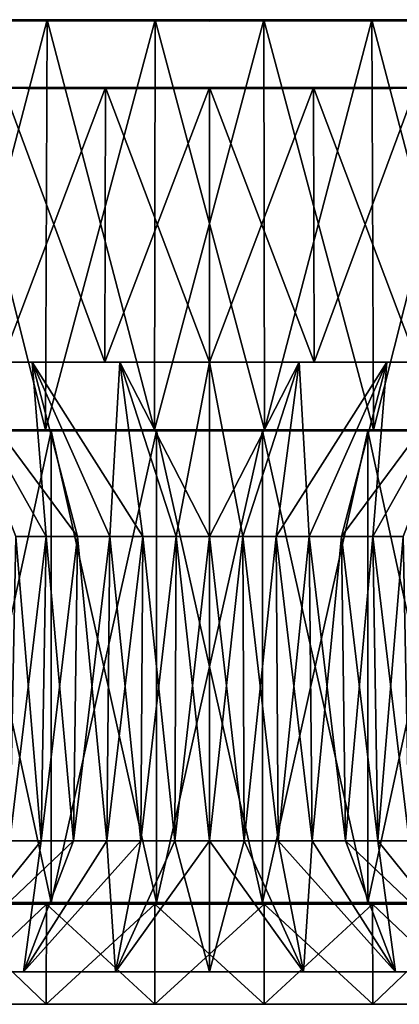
# Model space of a CAD drawing. Header units: millimetres. Extents: x -65 to 65, y -966 to 33.
# Tile 10 of 11: x -15 to 15, y -46 to 33. Entities that reach past the tile are written whole.
import ezdxf

# ---------------------------------------------------------------- set-up
doc = ezdxf.new("R2010")
doc.units = ezdxf.units.MM
doc.header["$LTSCALE"] = 65.185185
for name, color, linetype in [('1', 7, 'CONTINUOUS'), ('10', 7, 'CONTINUOUS'), ('11', 7, 'CONTINUOUS'), ('12', 7, 'CONTINUOUS'), ('13', 7, 'CONTINUOUS'), ('14', 7, 'CONTINUOUS'), ('15', 7, 'CONTINUOUS'), ('16', 7, 'CONTINUOUS'), ('17', 7, 'CONTINUOUS'), ('18', 7, 'CONTINUOUS'), ('2', 7, 'CONTINUOUS'), ('3', 7, 'CONTINUOUS'), ('4', 7, 'CONTINUOUS'), ('5', 7, 'CONTINUOUS'), ('6', 7, 'CONTINUOUS'), ('7', 7, 'CONTINUOUS'), ('8', 7, 'CONTINUOUS'), ('9', 7, 'CONTINUOUS')]:
    doc.layers.add(name, color=color, linetype=linetype)

msp = doc.modelspace()

# ---------------------------------------------------------------- linework, layer by layer
at = {"layer": '1', "linetype": 'Continuous'}
for points in [[(-13.196, 0, 63.504), (-21.528, 33.023, 60.573), (-21.721, 0, 61.116), (-13.196, 0, 63.504)], [(-13.079, 33.023, 62.94), (-21.528, 33.023, 60.573), (-13.196, 0, 63.504), (-13.079, 33.023, 62.94)], [(-4.426, 0, 64.71), (-13.079, 33.023, 62.94), (-13.196, 0, 63.504), (-4.426, 0, 64.71)], [(-4.387, 33.023, 64.135), (-13.079, 33.023, 62.94), (-4.426, 0, 64.71), (-4.387, 33.023, 64.135)], [(4.426, 0, 64.71), (-4.387, 33.023, 64.135), (-4.426, 0, 64.71), (4.426, 0, 64.71)], [(4.387, 33.023, 64.135), (-4.387, 33.023, 64.135), (4.426, 0, 64.71), (4.387, 33.023, 64.135)], [(13.196, 0, 63.504), (4.387, 33.023, 64.135), (4.426, 0, 64.71), (13.196, 0, 63.504)], [(13.079, 33.023, 62.94), (4.387, 33.023, 64.135), (13.196, 0, 63.504), (13.079, 33.023, 62.94)], [(21.721, 0, 61.116), (13.079, 33.023, 62.94), (13.196, 0, 63.504), (21.721, 0, 61.116)], [(21.528, 33.023, 60.573), (13.079, 33.023, 62.94), (21.721, 0, 61.116), (21.528, 33.023, 60.573)]]:
    msp.add_3dface(points, dxfattribs=at)
at = {"layer": '10', "linetype": 'Continuous'}
for points in [[(-58.329, 27.563, 8.386), (-58.929, 27.563), (0, 27.451), (-58.329, 27.563, 8.386)], [(-56.542, 27.563, 16.602), (-58.329, 27.563, 8.386), (0, 27.451), (-56.542, 27.563, 16.602)], [(-53.604, 27.563, 24.48), (-56.542, 27.563, 16.602), (0, 27.451), (-53.604, 27.563, 24.48)], [(-49.574, 27.563, 31.86), (-53.604, 27.563, 24.48), (0, 27.451), (-49.574, 27.563, 31.86)], [(-44.536, 27.563, 38.59), (-49.574, 27.563, 31.86), (0, 27.451), (-44.536, 27.563, 38.59)], [(-38.59, 27.563, 44.536), (-44.536, 27.563, 38.59), (0, 27.451), (-38.59, 27.563, 44.536)], [(-31.86, 27.563, 49.574), (-38.59, 27.563, 44.536), (0, 27.451), (-31.86, 27.563, 49.574)], [(-24.48, 27.563, 53.604), (-31.86, 27.563, 49.574), (0, 27.451), (-24.48, 27.563, 53.604)], [(-16.602, 27.563, 56.542), (-24.48, 27.563, 53.604), (0, 27.451), (-16.602, 27.563, 56.542)], [(-8.386, 27.563, 58.329), (-16.602, 27.563, 56.542), (0, 27.451), (-8.386, 27.563, 58.329)], [(0, 27.563, 58.929), (-8.386, 27.563, 58.329), (0, 27.451), (0, 27.563, 58.929)], [(8.386, 27.563, 58.329), (0, 27.563, 58.929), (0, 27.451), (8.386, 27.563, 58.329)], [(16.602, 27.563, 56.542), (8.386, 27.563, 58.329), (0, 27.451), (16.602, 27.563, 56.542)], [(24.48, 27.563, 53.604), (16.602, 27.563, 56.542), (0, 27.451), (24.48, 27.563, 53.604)], [(31.86, 27.563, 49.574), (24.48, 27.563, 53.604), (0, 27.451), (31.86, 27.563, 49.574)], [(58.929, 27.563), (58.329, 27.563, 8.386), (0, 27.451), (58.929, 27.563)], [(58.329, 27.563, 8.386), (56.542, 27.563, 16.602), (0, 27.451), (58.329, 27.563, 8.386)], [(56.542, 27.563, 16.602), (53.604, 27.563, 24.48), (0, 27.451), (56.542, 27.563, 16.602)], [(53.604, 27.563, 24.48), (49.574, 27.563, 31.86), (0, 27.451), (53.604, 27.563, 24.48)], [(49.574, 27.563, 31.86), (44.536, 27.563, 38.59), (0, 27.451), (49.574, 27.563, 31.86)], [(44.536, 27.563, 38.59), (38.59, 27.563, 44.536), (0, 27.451), (44.536, 27.563, 38.59)], [(38.59, 27.563, 44.536), (31.86, 27.563, 49.574), (0, 27.451), (38.59, 27.563, 44.536)]]:
    msp.add_3dface(points, dxfattribs=at)
at = {"layer": '11', "linetype": 'Continuous'}
for points in [[(-8.441, 5.45, -58.711), (-16.602, 27.563, -56.542), (-16.711, 5.45, -56.912), (-8.441, 5.45, -58.711)], [(-8.386, 27.563, -58.329), (-16.602, 27.563, -56.542), (-8.441, 5.45, -58.711), (-8.386, 27.563, -58.329)], [(0, 5.45, -59.315), (-8.386, 27.563, -58.329), (-8.441, 5.45, -58.711), (0, 5.45, -59.315)], [(0, 27.563, -58.929), (-8.386, 27.563, -58.329), (0, 5.45, -59.315), (0, 27.563, -58.929)], [(8.386, 27.563, -58.329), (0, 27.563, -58.929), (8.441, 5.45, -58.711), (8.386, 27.563, -58.329)], [(8.441, 5.45, -58.711), (0, 27.563, -58.929), (0, 5.45, -59.315), (8.441, 5.45, -58.711)], [(16.602, 27.563, -56.542), (8.386, 27.563, -58.329), (16.711, 5.45, -56.912), (16.602, 27.563, -56.542)], [(16.711, 5.45, -56.912), (8.386, 27.563, -58.329), (8.441, 5.45, -58.711), (16.711, 5.45, -56.912)]]:
    msp.add_3dface(points, dxfattribs=at)
at = {"layer": '12', "linetype": 'Continuous'}
for points in [[(0, 27.451), (-58.929, 27.563), (-58.329, 27.563, -8.386), (0, 27.451)], [(0, 27.451), (-58.329, 27.563, -8.386), (-56.542, 27.563, -16.602), (0, 27.451)], [(0, 27.451), (-56.542, 27.563, -16.602), (-53.604, 27.563, -24.48), (0, 27.451)], [(0, 27.451), (-53.604, 27.563, -24.48), (-49.574, 27.563, -31.86), (0, 27.451)], [(0, 27.451), (-49.574, 27.563, -31.86), (-44.536, 27.563, -38.59), (0, 27.451)], [(0, 27.451), (-44.536, 27.563, -38.59), (-38.59, 27.563, -44.536), (0, 27.451)], [(0, 27.451), (-38.59, 27.563, -44.536), (-31.86, 27.563, -49.574), (0, 27.451)], [(0, 27.451), (-31.86, 27.563, -49.574), (-24.48, 27.563, -53.604), (0, 27.451)], [(0, 27.451), (-24.48, 27.563, -53.604), (-16.602, 27.563, -56.542), (0, 27.451)], [(0, 27.451), (-16.602, 27.563, -56.542), (-8.386, 27.563, -58.329), (0, 27.451)], [(0, 27.451), (-8.386, 27.563, -58.329), (0, 27.563, -58.929), (0, 27.451)], [(58.929, 27.563), (0, 27.451), (58.329, 27.563, -8.386), (58.929, 27.563)], [(0, 27.451), (56.542, 27.563, -16.602), (58.329, 27.563, -8.386), (0, 27.451)], [(0, 27.451), (53.604, 27.563, -24.48), (56.542, 27.563, -16.602), (0, 27.451)], [(0, 27.451), (49.574, 27.563, -31.86), (53.604, 27.563, -24.48), (0, 27.451)], [(0, 27.451), (44.536, 27.563, -38.59), (49.574, 27.563, -31.86), (0, 27.451)], [(0, 27.451), (38.59, 27.563, -44.536), (44.536, 27.563, -38.59), (0, 27.451)], [(0, 27.451), (31.86, 27.563, -49.574), (38.59, 27.563, -44.536), (0, 27.451)], [(0, 27.451), (24.48, 27.563, -53.604), (31.86, 27.563, -49.574), (0, 27.451)], [(0, 27.451), (0, 27.563, -58.929), (8.386, 27.563, -58.329), (0, 27.451)], [(0, 27.451), (8.386, 27.563, -58.329), (16.602, 27.563, -56.542), (0, 27.451)], [(0, 27.451), (16.602, 27.563, -56.542), (24.48, 27.563, -53.604), (0, 27.451)]]:
    msp.add_3dface(points, dxfattribs=at)
at = {"layer": '13', "linetype": 'Continuous'}
for points in [[(-13.151, -8.596, 31.749), (-15.601, -8.596, 30.619), (-21.047, 5.45, 46.087), (-13.151, -8.596, 31.749)], [(-14.274, 5.45, 48.614), (-13.151, -8.596, 31.749), (-21.047, 5.45, 46.087), (-14.274, 5.45, 48.614)], [(-10.619, -8.596, 32.683), (-13.151, -8.596, 31.749), (-14.274, 5.45, 48.614), (-10.619, -8.596, 32.683)], [(-8.022, -8.596, 33.415), (-10.619, -8.596, 32.683), (-14.274, 5.45, 48.614), (-8.022, -8.596, 33.415)], [(-7.211, 5.45, 50.15), (-8.022, -8.596, 33.415), (-14.274, 5.45, 48.614), (-7.211, 5.45, 50.15)], [(-5.376, -8.596, 33.942), (-8.022, -8.596, 33.415), (-7.211, 5.45, 50.15), (-5.376, -8.596, 33.942)], [(0, 5.45, 50.666), (-2.696, -8.596, 34.259), (-7.211, 5.45, 50.15), (0, 5.45, 50.666)], [(-2.696, -8.596, 34.259), (-5.376, -8.596, 33.942), (-7.211, 5.45, 50.15), (-2.696, -8.596, 34.259)], [(0, -8.596, 34.365), (-2.696, -8.596, 34.259), (0, 5.45, 50.666), (0, -8.596, 34.365)], [(2.696, -8.596, 34.259), (0, -8.596, 34.365), (7.211, 5.45, 50.15), (2.696, -8.596, 34.259)], [(7.211, 5.45, 50.15), (0, -8.596, 34.365), (0, 5.45, 50.666), (7.211, 5.45, 50.15)], [(5.376, -8.596, 33.942), (2.696, -8.596, 34.259), (7.211, 5.45, 50.15), (5.376, -8.596, 33.942)], [(8.022, -8.596, 33.415), (5.376, -8.596, 33.942), (14.274, 5.45, 48.614), (8.022, -8.596, 33.415)], [(14.274, 5.45, 48.614), (5.376, -8.596, 33.942), (7.211, 5.45, 50.15), (14.274, 5.45, 48.614)], [(10.619, -8.596, 32.683), (8.022, -8.596, 33.415), (14.274, 5.45, 48.614), (10.619, -8.596, 32.683)], [(13.151, -8.596, 31.749), (10.619, -8.596, 32.683), (21.047, 5.45, 46.087), (13.151, -8.596, 31.749)], [(21.047, 5.45, 46.087), (10.619, -8.596, 32.683), (14.274, 5.45, 48.614), (21.047, 5.45, 46.087)], [(15.601, -8.596, 30.619), (13.151, -8.596, 31.749), (21.047, 5.45, 46.087), (15.601, -8.596, 30.619)]]:
    msp.add_3dface(points, dxfattribs=at)
at = {"layer": '14', "linetype": 'Continuous'}
for points in [[(-16.084, -33.072, 31.567), (-13.151, -8.596, 31.749), (-13.558, -33.072, 32.732), (-16.084, -33.072, 31.567)], [(-15.601, -8.596, 30.619), (-13.151, -8.596, 31.749), (-16.084, -33.072, 31.567), (-15.601, -8.596, 30.619)], [(-13.558, -33.072, 32.732), (-10.619, -8.596, 32.683), (-10.948, -33.072, 33.695), (-13.558, -33.072, 32.732)], [(-13.151, -8.596, 31.749), (-10.619, -8.596, 32.683), (-13.558, -33.072, 32.732), (-13.151, -8.596, 31.749)], [(-10.619, -8.596, 32.683), (-8.022, -8.596, 33.415), (-10.948, -33.072, 33.695), (-10.619, -8.596, 32.683)], [(-10.948, -33.072, 33.695), (-8.022, -8.596, 33.415), (-8.271, -33.072, 34.45), (-10.948, -33.072, 33.695)], [(-8.022, -8.596, 33.415), (-5.376, -8.596, 33.942), (-8.271, -33.072, 34.45), (-8.022, -8.596, 33.415)], [(-8.271, -33.072, 34.45), (-5.376, -8.596, 33.942), (-5.542, -33.072, 34.992), (-8.271, -33.072, 34.45)], [(-5.376, -8.596, 33.942), (-2.696, -8.596, 34.259), (-5.542, -33.072, 34.992), (-5.376, -8.596, 33.942)], [(-5.542, -33.072, 34.992), (-2.696, -8.596, 34.259), (-2.78, -33.072, 35.319), (-5.542, -33.072, 34.992)], [(-2.696, -8.596, 34.259), (0, -8.596, 34.365), (-2.78, -33.072, 35.319), (-2.696, -8.596, 34.259)], [(-2.78, -33.072, 35.319), (0, -8.596, 34.365), (0, -33.072, 35.429), (-2.78, -33.072, 35.319)], [(0, -8.596, 34.365), (2.696, -8.596, 34.259), (0, -33.072, 35.429), (0, -8.596, 34.365)], [(0, -33.072, 35.429), (2.696, -8.596, 34.259), (2.78, -33.072, 35.319), (0, -33.072, 35.429)], [(2.696, -8.596, 34.259), (5.376, -8.596, 33.942), (2.78, -33.072, 35.319), (2.696, -8.596, 34.259)], [(2.78, -33.072, 35.319), (5.376, -8.596, 33.942), (5.542, -33.072, 34.992), (2.78, -33.072, 35.319)], [(5.376, -8.596, 33.942), (8.022, -8.596, 33.415), (5.542, -33.072, 34.992), (5.376, -8.596, 33.942)], [(5.542, -33.072, 34.992), (8.022, -8.596, 33.415), (8.271, -33.072, 34.45), (5.542, -33.072, 34.992)], [(8.022, -8.596, 33.415), (10.619, -8.596, 32.683), (8.271, -33.072, 34.45), (8.022, -8.596, 33.415)], [(8.271, -33.072, 34.45), (10.619, -8.596, 32.683), (10.948, -33.072, 33.695), (8.271, -33.072, 34.45)], [(10.619, -8.596, 32.683), (13.151, -8.596, 31.749), (10.948, -33.072, 33.695), (10.619, -8.596, 32.683)], [(10.948, -33.072, 33.695), (13.151, -8.596, 31.749), (13.558, -33.072, 32.732), (10.948, -33.072, 33.695)], [(13.151, -8.596, 31.749), (15.601, -8.596, 30.619), (13.558, -33.072, 32.732), (13.151, -8.596, 31.749)], [(13.558, -33.072, 32.732), (15.601, -8.596, 30.619), (16.084, -33.072, 31.567), (13.558, -33.072, 32.732)]]:
    msp.add_3dface(points, dxfattribs=at)
at = {"layer": '15', "linetype": 'Continuous'}
for points in [[(-22.067, -43.621, 48.321), (-10.948, -33.072, 33.695), (-14.966, -43.621, 50.97), (-22.067, -43.621, 48.321)], [(-13.558, -33.072, 32.732), (-10.948, -33.072, 33.695), (-22.067, -43.621, 48.321), (-13.558, -33.072, 32.732)], [(-16.084, -33.072, 31.567), (-13.558, -33.072, 32.732), (-22.067, -43.621, 48.321), (-16.084, -33.072, 31.567)], [(-14.966, -43.621, 50.97), (-5.542, -33.072, 34.992), (-7.56, -43.621, 52.581), (-14.966, -43.621, 50.97)], [(-8.271, -33.072, 34.45), (-5.542, -33.072, 34.992), (-14.966, -43.621, 50.97), (-8.271, -33.072, 34.45)], [(-10.948, -33.072, 33.695), (-8.271, -33.072, 34.45), (-14.966, -43.621, 50.97), (-10.948, -33.072, 33.695)], [(-7.56, -43.621, 52.581), (0, -33.072, 35.429), (0, -43.621, 53.121), (-7.56, -43.621, 52.581)], [(-2.78, -33.072, 35.319), (0, -33.072, 35.429), (-7.56, -43.621, 52.581), (-2.78, -33.072, 35.319)], [(-5.542, -33.072, 34.992), (-2.78, -33.072, 35.319), (-7.56, -43.621, 52.581), (-5.542, -33.072, 34.992)], [(0, -43.621, 53.121), (2.78, -33.072, 35.319), (7.56, -43.621, 52.581), (0, -43.621, 53.121)], [(0, -33.072, 35.429), (2.78, -33.072, 35.319), (0, -43.621, 53.121), (0, -33.072, 35.429)], [(2.78, -33.072, 35.319), (5.542, -33.072, 34.992), (7.56, -43.621, 52.581), (2.78, -33.072, 35.319)], [(5.542, -33.072, 34.992), (8.271, -33.072, 34.45), (7.56, -43.621, 52.581), (5.542, -33.072, 34.992)], [(7.56, -43.621, 52.581), (8.271, -33.072, 34.45), (14.966, -43.621, 50.97), (7.56, -43.621, 52.581)], [(8.271, -33.072, 34.45), (10.948, -33.072, 33.695), (14.966, -43.621, 50.97), (8.271, -33.072, 34.45)], [(10.948, -33.072, 33.695), (13.558, -33.072, 32.732), (14.966, -43.621, 50.97), (10.948, -33.072, 33.695)], [(13.558, -33.072, 32.732), (16.084, -33.072, 31.567), (22.067, -43.621, 48.321), (13.558, -33.072, 32.732)], [(14.966, -43.621, 50.97), (13.558, -33.072, 32.732), (22.067, -43.621, 48.321), (14.966, -43.621, 50.97)]]:
    msp.add_3dface(points, dxfattribs=at)
at = {"layer": '16', "linetype": 'Continuous'}
for points in [[(-13.151, -8.596, -31.749), (-21.047, 5.45, -46.087), (-15.601, -8.596, -30.619), (-13.151, -8.596, -31.749)], [(-10.619, -8.596, -32.683), (-21.047, 5.45, -46.087), (-13.151, -8.596, -31.749), (-10.619, -8.596, -32.683)], [(-14.274, 5.45, -48.614), (-21.047, 5.45, -46.087), (-10.619, -8.596, -32.683), (-14.274, 5.45, -48.614)], [(-7.211, 5.45, -50.15), (-14.274, 5.45, -48.614), (-5.376, -8.596, -33.942), (-7.211, 5.45, -50.15)], [(-5.376, -8.596, -33.942), (-14.274, 5.45, -48.614), (-8.022, -8.596, -33.415), (-5.376, -8.596, -33.942)], [(-8.022, -8.596, -33.415), (-14.274, 5.45, -48.614), (-10.619, -8.596, -32.683), (-8.022, -8.596, -33.415)], [(0, 5.45, -50.666), (-7.211, 5.45, -50.15), (0, -8.596, -34.365), (0, 5.45, -50.666)], [(0, -8.596, -34.365), (-7.211, 5.45, -50.15), (-2.696, -8.596, -34.259), (0, -8.596, -34.365)], [(-2.696, -8.596, -34.259), (-7.211, 5.45, -50.15), (-5.376, -8.596, -33.942), (-2.696, -8.596, -34.259)], [(7.211, 5.45, -50.15), (0, 5.45, -50.666), (2.696, -8.596, -34.259), (7.211, 5.45, -50.15)], [(2.696, -8.596, -34.259), (0, 5.45, -50.666), (0, -8.596, -34.365), (2.696, -8.596, -34.259)], [(5.376, -8.596, -33.942), (7.211, 5.45, -50.15), (2.696, -8.596, -34.259), (5.376, -8.596, -33.942)], [(8.022, -8.596, -33.415), (7.211, 5.45, -50.15), (5.376, -8.596, -33.942), (8.022, -8.596, -33.415)], [(14.274, 5.45, -48.614), (7.211, 5.45, -50.15), (8.022, -8.596, -33.415), (14.274, 5.45, -48.614)], [(10.619, -8.596, -32.683), (14.274, 5.45, -48.614), (8.022, -8.596, -33.415), (10.619, -8.596, -32.683)], [(13.151, -8.596, -31.749), (14.274, 5.45, -48.614), (10.619, -8.596, -32.683), (13.151, -8.596, -31.749)], [(21.047, 5.45, -46.087), (14.274, 5.45, -48.614), (13.151, -8.596, -31.749), (21.047, 5.45, -46.087)], [(15.601, -8.596, -30.619), (21.047, 5.45, -46.087), (13.151, -8.596, -31.749), (15.601, -8.596, -30.619)]]:
    msp.add_3dface(points, dxfattribs=at)
at = {"layer": '17', "linetype": 'Continuous'}
for points in [[(-13.558, -33.072, -32.732), (-15.601, -8.596, -30.619), (-16.084, -33.072, -31.567), (-13.558, -33.072, -32.732)], [(-13.151, -8.596, -31.749), (-15.601, -8.596, -30.619), (-13.558, -33.072, -32.732), (-13.151, -8.596, -31.749)], [(-10.948, -33.072, -33.695), (-13.151, -8.596, -31.749), (-13.558, -33.072, -32.732), (-10.948, -33.072, -33.695)], [(-10.619, -8.596, -32.683), (-13.151, -8.596, -31.749), (-10.948, -33.072, -33.695), (-10.619, -8.596, -32.683)], [(-8.271, -33.072, -34.45), (-10.619, -8.596, -32.683), (-10.948, -33.072, -33.695), (-8.271, -33.072, -34.45)], [(-8.022, -8.596, -33.415), (-10.619, -8.596, -32.683), (-8.271, -33.072, -34.45), (-8.022, -8.596, -33.415)], [(-5.542, -33.072, -34.992), (-8.022, -8.596, -33.415), (-8.271, -33.072, -34.45), (-5.542, -33.072, -34.992)], [(-5.376, -8.596, -33.942), (-8.022, -8.596, -33.415), (-5.542, -33.072, -34.992), (-5.376, -8.596, -33.942)], [(-2.78, -33.072, -35.319), (-5.376, -8.596, -33.942), (-5.542, -33.072, -34.992), (-2.78, -33.072, -35.319)], [(-2.696, -8.596, -34.259), (-5.376, -8.596, -33.942), (-2.78, -33.072, -35.319), (-2.696, -8.596, -34.259)], [(0, -33.072, -35.429), (-2.696, -8.596, -34.259), (-2.78, -33.072, -35.319), (0, -33.072, -35.429)], [(0, -8.596, -34.365), (-2.696, -8.596, -34.259), (0, -33.072, -35.429), (0, -8.596, -34.365)], [(2.78, -33.072, -35.319), (0, -8.596, -34.365), (0, -33.072, -35.429), (2.78, -33.072, -35.319)], [(2.696, -8.596, -34.259), (0, -8.596, -34.365), (2.78, -33.072, -35.319), (2.696, -8.596, -34.259)], [(5.542, -33.072, -34.992), (2.696, -8.596, -34.259), (2.78, -33.072, -35.319), (5.542, -33.072, -34.992)], [(5.376, -8.596, -33.942), (2.696, -8.596, -34.259), (5.542, -33.072, -34.992), (5.376, -8.596, -33.942)], [(8.271, -33.072, -34.45), (5.376, -8.596, -33.942), (5.542, -33.072, -34.992), (8.271, -33.072, -34.45)], [(8.022, -8.596, -33.415), (5.376, -8.596, -33.942), (8.271, -33.072, -34.45), (8.022, -8.596, -33.415)], [(10.948, -33.072, -33.695), (8.022, -8.596, -33.415), (8.271, -33.072, -34.45), (10.948, -33.072, -33.695)], [(10.619, -8.596, -32.683), (8.022, -8.596, -33.415), (10.948, -33.072, -33.695), (10.619, -8.596, -32.683)], [(13.558, -33.072, -32.732), (10.619, -8.596, -32.683), (10.948, -33.072, -33.695), (13.558, -33.072, -32.732)], [(13.151, -8.596, -31.749), (10.619, -8.596, -32.683), (13.558, -33.072, -32.732), (13.151, -8.596, -31.749)], [(16.084, -33.072, -31.567), (13.151, -8.596, -31.749), (13.558, -33.072, -32.732), (16.084, -33.072, -31.567)], [(15.601, -8.596, -30.619), (13.151, -8.596, -31.749), (16.084, -33.072, -31.567), (15.601, -8.596, -30.619)]]:
    msp.add_3dface(points, dxfattribs=at)
at = {"layer": '18', "linetype": 'Continuous'}
for points in [[(-13.558, -33.072, -32.732), (-16.084, -33.072, -31.567), (-22.067, -43.621, -48.321), (-13.558, -33.072, -32.732)], [(-14.966, -43.621, -50.97), (-13.558, -33.072, -32.732), (-22.067, -43.621, -48.321), (-14.966, -43.621, -50.97)], [(-10.948, -33.072, -33.695), (-13.558, -33.072, -32.732), (-14.966, -43.621, -50.97), (-10.948, -33.072, -33.695)], [(-7.56, -43.621, -52.581), (-8.271, -33.072, -34.45), (-14.966, -43.621, -50.97), (-7.56, -43.621, -52.581)], [(-8.271, -33.072, -34.45), (-10.948, -33.072, -33.695), (-14.966, -43.621, -50.97), (-8.271, -33.072, -34.45)], [(-5.542, -33.072, -34.992), (-8.271, -33.072, -34.45), (-7.56, -43.621, -52.581), (-5.542, -33.072, -34.992)], [(0, -43.621, -53.121), (-2.78, -33.072, -35.319), (-7.56, -43.621, -52.581), (0, -43.621, -53.121)], [(-2.78, -33.072, -35.319), (-5.542, -33.072, -34.992), (-7.56, -43.621, -52.581), (-2.78, -33.072, -35.319)], [(0, -33.072, -35.429), (-2.78, -33.072, -35.319), (0, -43.621, -53.121), (0, -33.072, -35.429)], [(7.56, -43.621, -52.581), (0, -33.072, -35.429), (0, -43.621, -53.121), (7.56, -43.621, -52.581)], [(2.78, -33.072, -35.319), (0, -33.072, -35.429), (7.56, -43.621, -52.581), (2.78, -33.072, -35.319)], [(5.542, -33.072, -34.992), (2.78, -33.072, -35.319), (7.56, -43.621, -52.581), (5.542, -33.072, -34.992)], [(14.966, -43.621, -50.97), (5.542, -33.072, -34.992), (7.56, -43.621, -52.581), (14.966, -43.621, -50.97)], [(8.271, -33.072, -34.45), (5.542, -33.072, -34.992), (14.966, -43.621, -50.97), (8.271, -33.072, -34.45)], [(10.948, -33.072, -33.695), (8.271, -33.072, -34.45), (14.966, -43.621, -50.97), (10.948, -33.072, -33.695)], [(22.067, -43.621, -48.321), (10.948, -33.072, -33.695), (14.966, -43.621, -50.97), (22.067, -43.621, -48.321)], [(13.558, -33.072, -32.732), (10.948, -33.072, -33.695), (22.067, -43.621, -48.321), (13.558, -33.072, -32.732)], [(16.084, -33.072, -31.567), (13.558, -33.072, -32.732), (22.067, -43.621, -48.321), (16.084, -33.072, -31.567)]]:
    msp.add_3dface(points, dxfattribs=at)
at = {"layer": '2', "linetype": 'Continuous'}
for points in [[(-13.14, -46.246, 63.235), (-21.581, -38.171, 60.724), (-21.629, -46.246, 60.857), (-13.14, -46.246, 63.235)], [(-13.112, -38.171, 63.097), (-21.581, -38.171, 60.724), (-13.14, -46.246, 63.235), (-13.112, -38.171, 63.097)], [(-4.408, -46.246, 64.435), (-13.112, -38.171, 63.097), (-13.14, -46.246, 63.235), (-4.408, -46.246, 64.435)], [(-4.398, -38.171, 64.295), (-13.112, -38.171, 63.097), (-4.408, -46.246, 64.435), (-4.398, -38.171, 64.295)], [(4.408, -46.246, 64.435), (-4.398, -38.171, 64.295), (-4.408, -46.246, 64.435), (4.408, -46.246, 64.435)], [(4.398, -38.171, 64.295), (-4.398, -38.171, 64.295), (4.408, -46.246, 64.435), (4.398, -38.171, 64.295)], [(13.112, -38.171, 63.097), (4.398, -38.171, 64.295), (13.14, -46.246, 63.235), (13.112, -38.171, 63.097)], [(13.14, -46.246, 63.235), (4.398, -38.171, 64.295), (4.408, -46.246, 64.435), (13.14, -46.246, 63.235)], [(21.581, -38.171, 60.724), (13.112, -38.171, 63.097), (21.629, -46.246, 60.857), (21.581, -38.171, 60.724)], [(21.629, -46.246, 60.857), (13.112, -38.171, 63.097), (13.14, -46.246, 63.235), (21.629, -46.246, 60.857)]]:
    msp.add_3dface(points, dxfattribs=at)
at = {"layer": '3', "linetype": 'Continuous'}
for points in [[(-64.285, 33.023), (-63.686, 33.023, 8.753), (0, 32.901), (-64.285, 33.023)], [(-63.686, 33.023, 8.753), (-61.901, 33.023, 17.344), (0, 32.901), (-63.686, 33.023, 8.753)], [(-61.901, 33.023, 17.344), (-58.963, 33.023, 25.611), (0, 32.901), (-61.901, 33.023, 17.344)], [(-58.963, 33.023, 25.611), (-54.926, 33.023, 33.401), (0, 32.901), (-58.963, 33.023, 25.611)], [(-54.926, 33.023, 33.401), (-49.866, 33.023, 40.569), (0, 32.901), (-54.926, 33.023, 33.401)], [(-49.866, 33.023, 40.569), (-43.878, 33.023, 46.982), (0, 32.901), (-49.866, 33.023, 40.569)], [(-43.878, 33.023, 46.982), (-37.072, 33.023, 52.519), (0, 32.901), (-43.878, 33.023, 46.982)], [(-37.072, 33.023, 52.519), (-29.575, 33.023, 57.077), (0, 32.901), (-37.072, 33.023, 52.519)], [(-29.575, 33.023, 57.077), (-21.528, 33.023, 60.573), (0, 32.901), (-29.575, 33.023, 57.077)], [(-21.528, 33.023, 60.573), (-13.079, 33.023, 62.94), (0, 32.901), (-21.528, 33.023, 60.573)], [(-13.079, 33.023, 62.94), (-4.387, 33.023, 64.135), (0, 32.901), (-13.079, 33.023, 62.94)], [(-4.387, 33.023, 64.135), (4.387, 33.023, 64.135), (0, 32.901), (-4.387, 33.023, 64.135)], [(4.387, 33.023, 64.135), (13.079, 33.023, 62.94), (0, 32.901), (4.387, 33.023, 64.135)], [(13.079, 33.023, 62.94), (21.528, 33.023, 60.573), (0, 32.901), (13.079, 33.023, 62.94)], [(63.686, 33.023, 8.753), (64.285, 33.023), (0, 32.901), (63.686, 33.023, 8.753)], [(61.901, 33.023, 17.344), (63.686, 33.023, 8.753), (0, 32.901), (61.901, 33.023, 17.344)], [(58.963, 33.023, 25.611), (61.901, 33.023, 17.344), (0, 32.901), (58.963, 33.023, 25.611)], [(54.926, 33.023, 33.401), (58.963, 33.023, 25.611), (0, 32.901), (54.926, 33.023, 33.401)], [(49.866, 33.023, 40.569), (54.926, 33.023, 33.401), (0, 32.901), (49.866, 33.023, 40.569)], [(43.878, 33.023, 46.982), (49.866, 33.023, 40.569), (0, 32.901), (43.878, 33.023, 46.982)], [(37.072, 33.023, 52.519), (43.878, 33.023, 46.982), (0, 32.901), (37.072, 33.023, 52.519)], [(29.575, 33.023, 57.077), (37.072, 33.023, 52.519), (0, 32.901), (29.575, 33.023, 57.077)], [(21.528, 33.023, 60.573), (29.575, 33.023, 57.077), (0, 32.901), (21.528, 33.023, 60.573)]]:
    msp.add_3dface(points, dxfattribs=at)
at = {"layer": '4', "linetype": 'Continuous'}
for points in [[(-13.196, 0, -63.504), (-21.721, 0, -61.116), (-13.079, 33.023, -62.94), (-13.196, 0, -63.504)], [(-13.079, 33.023, -62.94), (-21.721, 0, -61.116), (-21.528, 33.023, -60.573), (-13.079, 33.023, -62.94)], [(-4.426, 0, -64.71), (-13.196, 0, -63.504), (-4.387, 33.023, -64.135), (-4.426, 0, -64.71)], [(-4.387, 33.023, -64.135), (-13.196, 0, -63.504), (-13.079, 33.023, -62.94), (-4.387, 33.023, -64.135)], [(4.426, 0, -64.71), (-4.426, 0, -64.71), (4.387, 33.023, -64.135), (4.426, 0, -64.71)], [(4.387, 33.023, -64.135), (-4.426, 0, -64.71), (-4.387, 33.023, -64.135), (4.387, 33.023, -64.135)], [(13.079, 33.023, -62.94), (4.426, 0, -64.71), (4.387, 33.023, -64.135), (13.079, 33.023, -62.94)], [(13.196, 0, -63.504), (4.426, 0, -64.71), (13.079, 33.023, -62.94), (13.196, 0, -63.504)], [(21.528, 33.023, -60.573), (13.196, 0, -63.504), (13.079, 33.023, -62.94), (21.528, 33.023, -60.573)], [(21.721, 0, -61.116), (13.196, 0, -63.504), (21.528, 33.023, -60.573), (21.721, 0, -61.116)]]:
    msp.add_3dface(points, dxfattribs=at)
at = {"layer": '5', "linetype": 'Continuous'}
for points in [[(-13.112, -38.171, -63.097), (-21.629, -46.246, -60.857), (-21.581, -38.171, -60.724), (-13.112, -38.171, -63.097)], [(-13.14, -46.246, -63.235), (-21.629, -46.246, -60.857), (-13.112, -38.171, -63.097), (-13.14, -46.246, -63.235)], [(-4.408, -46.246, -64.435), (-13.14, -46.246, -63.235), (-4.398, -38.171, -64.295), (-4.408, -46.246, -64.435)], [(-4.398, -38.171, -64.295), (-13.14, -46.246, -63.235), (-13.112, -38.171, -63.097), (-4.398, -38.171, -64.295)], [(4.408, -46.246, -64.435), (-4.408, -46.246, -64.435), (4.398, -38.171, -64.295), (4.408, -46.246, -64.435)], [(4.398, -38.171, -64.295), (-4.408, -46.246, -64.435), (-4.398, -38.171, -64.295), (4.398, -38.171, -64.295)], [(13.112, -38.171, -63.097), (4.408, -46.246, -64.435), (4.398, -38.171, -64.295), (13.112, -38.171, -63.097)], [(13.14, -46.246, -63.235), (4.408, -46.246, -64.435), (13.112, -38.171, -63.097), (13.14, -46.246, -63.235)], [(21.581, -38.171, -60.724), (13.14, -46.246, -63.235), (13.112, -38.171, -63.097), (21.581, -38.171, -60.724)], [(21.629, -46.246, -60.857), (13.14, -46.246, -63.235), (21.581, -38.171, -60.724), (21.629, -46.246, -60.857)]]:
    msp.add_3dface(points, dxfattribs=at)
at = {"layer": '6', "linetype": 'Continuous'}
for points in [[(-64.285, 33.023), (0, 32.901), (-63.686, 33.023, -8.753), (-64.285, 33.023)], [(0, 32.901), (-61.901, 33.023, -17.344), (-63.686, 33.023, -8.753), (0, 32.901)], [(0, 32.901), (-58.963, 33.023, -25.611), (-61.901, 33.023, -17.344), (0, 32.901)], [(0, 32.901), (-54.926, 33.023, -33.401), (-58.963, 33.023, -25.611), (0, 32.901)], [(0, 32.901), (-49.866, 33.023, -40.569), (-54.926, 33.023, -33.401), (0, 32.901)], [(0, 32.901), (-43.878, 33.023, -46.982), (-49.866, 33.023, -40.569), (0, 32.901)], [(0, 32.901), (-37.072, 33.023, -52.519), (-43.878, 33.023, -46.982), (0, 32.901)], [(0, 32.901), (-29.575, 33.023, -57.077), (-37.072, 33.023, -52.519), (0, 32.901)], [(0, 32.901), (-21.528, 33.023, -60.573), (-29.575, 33.023, -57.077), (0, 32.901)], [(0, 32.901), (-13.079, 33.023, -62.94), (-21.528, 33.023, -60.573), (0, 32.901)], [(0, 32.901), (-4.387, 33.023, -64.135), (-13.079, 33.023, -62.94), (0, 32.901)], [(0, 32.901), (4.387, 33.023, -64.135), (-4.387, 33.023, -64.135), (0, 32.901)], [(0, 32.901), (13.079, 33.023, -62.94), (4.387, 33.023, -64.135), (0, 32.901)], [(0, 32.901), (64.285, 33.023), (63.686, 33.023, -8.753), (0, 32.901)], [(0, 32.901), (63.686, 33.023, -8.753), (61.901, 33.023, -17.344), (0, 32.901)], [(0, 32.901), (61.901, 33.023, -17.344), (58.963, 33.023, -25.611), (0, 32.901)], [(0, 32.901), (58.963, 33.023, -25.611), (54.926, 33.023, -33.401), (0, 32.901)], [(0, 32.901), (54.926, 33.023, -33.401), (49.866, 33.023, -40.569), (0, 32.901)], [(0, 32.901), (21.528, 33.023, -60.573), (13.079, 33.023, -62.94), (0, 32.901)], [(0, 32.901), (29.575, 33.023, -57.077), (21.528, 33.023, -60.573), (0, 32.901)], [(0, 32.901), (37.072, 33.023, -52.519), (29.575, 33.023, -57.077), (0, 32.901)], [(0, 32.901), (43.878, 33.023, -46.982), (37.072, 33.023, -52.519), (0, 32.901)], [(0, 32.901), (49.866, 33.023, -40.569), (43.878, 33.023, -46.982), (0, 32.901)]]:
    msp.add_3dface(points, dxfattribs=at)
at = {"layer": '7', "color": 250, "linetype": 'Continuous', "true_color": 0x1c1c1c}
for points in [[(-12.745, -38.044, 61.331), (-20.977, -0.083, 59.024), (-20.977, -38.044, 59.024), (-12.745, -38.044, 61.331)], [(-12.745, -0.083, 61.331), (-20.977, -0.083, 59.024), (-12.745, -38.044, 61.331), (-12.745, -0.083, 61.331)], [(-4.275, -38.044, 62.495), (-12.745, -0.083, 61.331), (-12.745, -38.044, 61.331), (-4.275, -38.044, 62.495)], [(-4.275, -0.083, 62.495), (-12.745, -0.083, 61.331), (-4.275, -38.044, 62.495), (-4.275, -0.083, 62.495)], [(4.275, -38.044, 62.495), (-4.275, -0.083, 62.495), (-4.275, -38.044, 62.495), (4.275, -38.044, 62.495)], [(4.275, -0.083, 62.495), (-4.275, -0.083, 62.495), (4.275, -38.044, 62.495), (4.275, -0.083, 62.495)], [(12.745, -38.044, 61.331), (4.275, -0.083, 62.495), (4.275, -38.044, 62.495), (12.745, -38.044, 61.331)], [(12.745, -0.083, 61.331), (4.275, -0.083, 62.495), (12.745, -38.044, 61.331), (12.745, -0.083, 61.331)], [(20.977, -38.044, 59.024), (12.745, -0.083, 61.331), (12.745, -38.044, 61.331), (20.977, -38.044, 59.024)], [(20.977, -0.083, 59.024), (12.745, -0.083, 61.331), (20.977, -38.044, 59.024), (20.977, -0.083, 59.024)]]:
    msp.add_3dface(points, dxfattribs=at)
at = {"layer": '8', "color": 250, "linetype": 'Continuous', "true_color": 0x1c1c1c}
for points in [[(-12.745, -0.083, -61.331), (-20.977, -38.044, -59.024), (-20.977, -0.083, -59.024), (-12.745, -0.083, -61.331)], [(-12.745, -38.044, -61.331), (-20.977, -38.044, -59.024), (-12.745, -0.083, -61.331), (-12.745, -38.044, -61.331)], [(-4.275, -0.083, -62.495), (-12.745, -38.044, -61.331), (-12.745, -0.083, -61.331), (-4.275, -0.083, -62.495)], [(-4.275, -38.044, -62.495), (-12.745, -38.044, -61.331), (-4.275, -0.083, -62.495), (-4.275, -38.044, -62.495)], [(4.275, -0.083, -62.495), (-4.275, -38.044, -62.495), (-4.275, -0.083, -62.495), (4.275, -0.083, -62.495)], [(4.275, -38.044, -62.495), (-4.275, -38.044, -62.495), (4.275, -0.083, -62.495), (4.275, -38.044, -62.495)], [(12.745, -0.083, -61.331), (4.275, -38.044, -62.495), (4.275, -0.083, -62.495), (12.745, -0.083, -61.331)], [(12.745, -38.044, -61.331), (4.275, -38.044, -62.495), (12.745, -0.083, -61.331), (12.745, -38.044, -61.331)], [(20.977, -0.083, -59.024), (12.745, -38.044, -61.331), (12.745, -0.083, -61.331), (20.977, -0.083, -59.024)], [(20.977, -38.044, -59.024), (12.745, -38.044, -61.331), (20.977, -0.083, -59.024), (20.977, -38.044, -59.024)]]:
    msp.add_3dface(points, dxfattribs=at)
at = {"layer": '9', "linetype": 'Continuous'}
for points in [[(-8.386, 27.563, 58.329), (-16.711, 5.45, 56.912), (-16.602, 27.563, 56.542), (-8.386, 27.563, 58.329)], [(-8.441, 5.45, 58.711), (-16.711, 5.45, 56.912), (-8.386, 27.563, 58.329), (-8.441, 5.45, 58.711)], [(0, 27.563, 58.929), (-8.441, 5.45, 58.711), (-8.386, 27.563, 58.329), (0, 27.563, 58.929)], [(0, 5.45, 59.315), (-8.441, 5.45, 58.711), (0, 27.563, 58.929), (0, 5.45, 59.315)], [(8.386, 27.563, 58.329), (0, 5.45, 59.315), (0, 27.563, 58.929), (8.386, 27.563, 58.329)], [(8.441, 5.45, 58.711), (0, 5.45, 59.315), (8.386, 27.563, 58.329), (8.441, 5.45, 58.711)], [(16.602, 27.563, 56.542), (8.441, 5.45, 58.711), (8.386, 27.563, 58.329), (16.602, 27.563, 56.542)], [(16.711, 5.45, 56.912), (8.441, 5.45, 58.711), (16.602, 27.563, 56.542), (16.711, 5.45, 56.912)]]:
    msp.add_3dface(points, dxfattribs=at)

doc.saveas('drawing.dxf')
